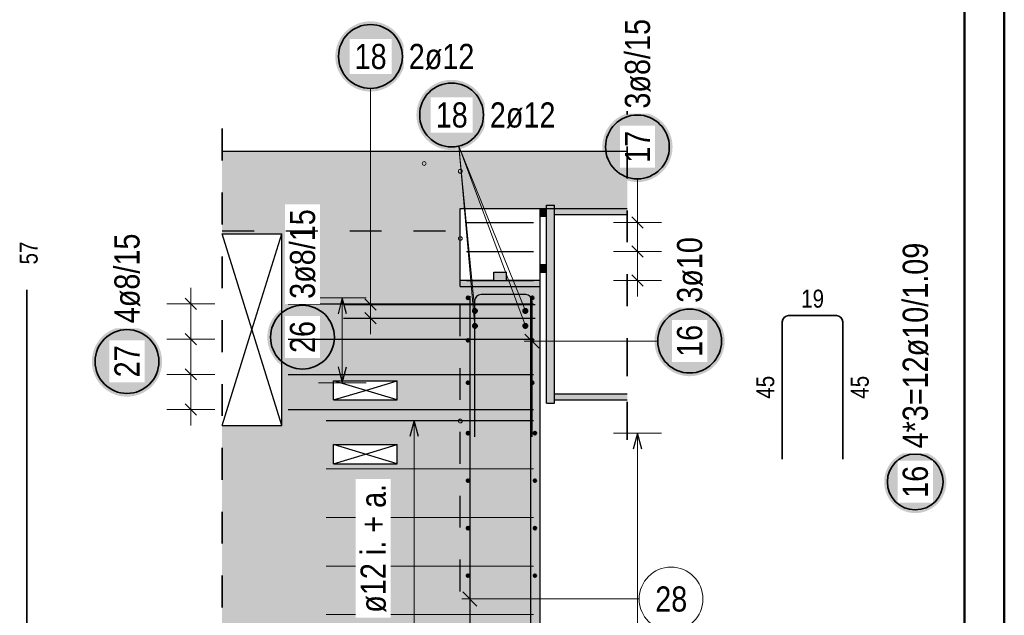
# Model space of a CAD drawing. Header units: millimetres. Extents: x -4.8 to 37.2, y -12 to 28.3.
# Tile 81 of 82: x 33.2 to 36.2, y 17.2 to 19. Entities that reach past the tile are written whole.
import ezdxf

# ---------------------------------------------------------------- set-up
doc = ezdxf.new("R2010")
doc.units = ezdxf.units.MM
doc.linetypes.add('HIDDEN', pattern=[0.375, 0.25, -0.125])
doc.layers.add('Achsen', color=7, linetype='Continuous', lineweight=20)
doc.layers.add('nplo Bewehrung', color=7, linetype='Continuous', lineweight=20)
doc.styles.add('Arial Narrow', font='ARIALN.TTF')

msp = doc.modelspace()

# ---------------------------------------------------------------- hatches: boundary and pattern name
at = {"lineweight": 25, "true_color": 0xffffff}
for points in [[(34.373138, 18.926048), (34.373071, 18.929887), (34.37287, 18.933721), (34.372536, 18.937546), (34.372068, 18.941357), (34.371467, 18.945149), (34.370735, 18.948918), (34.369871, 18.952659), (34.368877, 18.956368), (34.367755, 18.96004), (34.366505, 18.96367), (34.365129, 18.967255), (34.363628, 18.970789), (34.362006, 18.974269), (34.360263, 18.97769), (34.358401, 18.981048), (34.356424, 18.984339), (34.354332, 18.987559), (34.35213, 18.990704), (34.34982, 18.993771), (34.347403, 18.996755), (34.344884, 18.999652), (34.342266, 19.00246), (34.339551, 19.005175), (34.336743, 19.007794), (34.333845, 19.010313), (34.330861, 19.012729), (34.327795, 19.01504), (34.32465, 19.017242), (34.321429, 19.019333), (34.318138, 19.021311), (34.31478, 19.023172), (34.311359, 19.024915), (34.307879, 19.026538), (34.304345, 19.028038), (34.300761, 19.029414), (34.29713, 19.030664), (34.293458, 19.031787), (34.28975, 19.03278), (34.286009, 19.033644), (34.28224, 19.034377), (34.278447, 19.034977), (34.274636, 19.035445), (34.270812, 19.03578), (34.266977, 19.035981), (34.263138, 19.036048), (34.259299, 19.035981), (34.255465, 19.03578), (34.25164, 19.035445), (34.247829, 19.034977), (34.244037, 19.034377), (34.240268, 19.033644), (34.236527, 19.03278), (34.232818, 19.031787), (34.229146, 19.030664), (34.225516, 19.029414), (34.221932, 19.028038), (34.218397, 19.026538), (34.214918, 19.024915), (34.211496, 19.023172), (34.208138, 19.021311), (34.204847, 19.019333), (34.201627, 19.017242), (34.198482, 19.01504), (34.195416, 19.012729), (34.192432, 19.010313), (34.189534, 19.007794), (34.186726, 19.005175), (34.184011, 19.00246), (34.181392, 18.999652), (34.178873, 18.996755), (34.176457, 18.993771), (34.174146, 18.990704), (34.171944, 18.987559), (34.169853, 18.984339), (34.167876, 18.981048), (34.166014, 18.97769), (34.164271, 18.974269), (34.162648, 18.970789), (34.161148, 18.967255), (34.159772, 18.96367), (34.158522, 18.96004), (34.1574, 18.956368), (34.156406, 18.952659), (34.155542, 18.948918), (34.154809, 18.945149), (34.154209, 18.941357), (34.153741, 18.937546), (34.153406, 18.933721), (34.153205, 18.929887), (34.153138, 18.926048), (34.153205, 18.922209), (34.153406, 18.918375), (34.153741, 18.91455), (34.154209, 18.910739), (34.154809, 18.906947), (34.155542, 18.903178), (34.156406, 18.899436), (34.1574, 18.895728), (34.158522, 18.892056), (34.159772, 18.888426), (34.161148, 18.884841), (34.162648, 18.881307), (34.164271, 18.877827), (34.166014, 18.874406), (34.167876, 18.871048), (34.169853, 18.867757), (34.171944, 18.864537), (34.174146, 18.861392), (34.176457, 18.858325), (34.178873, 18.855341), (34.181392, 18.852444), (34.184011, 18.849635), (34.186726, 18.846921), (34.189534, 18.844302), (34.192432, 18.841783), (34.195416, 18.839367), (34.198482, 18.837056), (34.201627, 18.834854), (34.204847, 18.832763), (34.208138, 18.830785), (34.211496, 18.828924), (34.214918, 18.827181), (34.218397, 18.825558), (34.221932, 18.824058), (34.225516, 18.822682), (34.229146, 18.821432), (34.232818, 18.820309), (34.236527, 18.819315), (34.240268, 18.818452), (34.244037, 18.817719), (34.247829, 18.817118), (34.25164, 18.81665), (34.255465, 18.816316), (34.259299, 18.816115), (34.263138, 18.816048), (34.266977, 18.816115), (34.270812, 18.816316), (34.274636, 18.81665), (34.278447, 18.817118), (34.28224, 18.817719), (34.286009, 18.818452), (34.28975, 18.819315), (34.293458, 18.820309), (34.29713, 18.821432), (34.300761, 18.822682), (34.304345, 18.824058), (34.307879, 18.825558), (34.311359, 18.827181), (34.31478, 18.828924), (34.318138, 18.830785), (34.321429, 18.832763), (34.32465, 18.834854), (34.327795, 18.837056), (34.330861, 18.839367), (34.333845, 18.841783), (34.336743, 18.844302), (34.339551, 18.846921), (34.342266, 18.849635), (34.344884, 18.852444), (34.347403, 18.855341), (34.34982, 18.858325), (34.35213, 18.861392), (34.354332, 18.864537), (34.356424, 18.867757), (34.358401, 18.871048), (34.360263, 18.874406), (34.362006, 18.877827), (34.363628, 18.881307), (34.365129, 18.884841), (34.366505, 18.888426), (34.367755, 18.892056), (34.368877, 18.895728), (34.369871, 18.899436), (34.370735, 18.903178), (34.371467, 18.906947), (34.372068, 18.910739), (34.372536, 18.91455), (34.37287, 18.918375)], [(35.21, 18.64258), (35.209933, 18.646419), (35.209732, 18.650253), (35.209397, 18.654078), (35.208929, 18.657889), (35.208329, 18.661681), (35.207596, 18.66545), (35.206733, 18.669192), (35.205739, 18.6729), (35.204616, 18.676572), (35.203366, 18.680202), (35.20199, 18.683787), (35.20049, 18.687321), (35.198867, 18.690801), (35.197124, 18.694222), (35.195263, 18.69758), (35.193285, 18.700871), (35.191194, 18.704091), (35.188992, 18.707236), (35.186681, 18.710303), (35.184265, 18.713287), (35.181746, 18.716184), (35.179127, 18.718993), (35.176412, 18.721707), (35.173604, 18.724326), (35.170707, 18.726845), (35.167723, 18.729261), (35.164656, 18.731572), (35.161511, 18.733774), (35.158291, 18.735865), (35.155, 18.737843), (35.151642, 18.739704), (35.148221, 18.741447), (35.144741, 18.74307), (35.141207, 18.74457), (35.137622, 18.745946), (35.133992, 18.747196), (35.13032, 18.748319), (35.126611, 18.749313), (35.12287, 18.750176), (35.119101, 18.750909), (35.115309, 18.75151), (35.111498, 18.751978), (35.107673, 18.752312), (35.103839, 18.752513), (35.1, 18.75258), (35.096161, 18.752513), (35.092327, 18.752312), (35.088502, 18.751978), (35.084691, 18.75151), (35.080899, 18.750909), (35.07713, 18.750176), (35.073389, 18.749313), (35.06968, 18.748319), (35.066008, 18.747196), (35.062378, 18.745946), (35.058793, 18.74457), (35.055259, 18.74307), (35.051779, 18.741447), (35.048358, 18.739704), (35.045, 18.737843), (35.041709, 18.735865), (35.038489, 18.733774), (35.035344, 18.731572), (35.032277, 18.729261), (35.029293, 18.726845), (35.026396, 18.724326), (35.023588, 18.721707), (35.020873, 18.718993), (35.018254, 18.716184), (35.015735, 18.713287), (35.013319, 18.710303), (35.011008, 18.707236), (35.008806, 18.704091), (35.006715, 18.700871), (35.004737, 18.69758), (35.002876, 18.694222), (35.001133, 18.690801), (34.99951, 18.687321), (34.99801, 18.683787), (34.996634, 18.680202), (34.995384, 18.676572), (34.994261, 18.6729), (34.993267, 18.669192), (34.992404, 18.66545), (34.991671, 18.661681), (34.991071, 18.657889), (34.990603, 18.654078), (34.990268, 18.650253), (34.990067, 18.646419), (34.99, 18.64258), (34.990067, 18.638741), (34.990268, 18.634907), (34.990603, 18.631082), (34.991071, 18.627271), (34.991671, 18.623479), (34.992404, 18.61971), (34.993267, 18.615969), (34.994261, 18.61226), (34.995384, 18.608588), (34.996634, 18.604958), (34.99801, 18.601373), (34.99951, 18.597839), (35.001133, 18.594359), (35.002876, 18.590938), (35.004737, 18.58758), (35.006715, 18.584289), (35.008806, 18.581069), (35.011008, 18.577924), (35.013319, 18.574857), (35.015735, 18.571873), (35.018254, 18.568976), (35.020873, 18.566168), (35.023588, 18.563453), (35.026396, 18.560834), (35.029293, 18.558315), (35.032277, 18.555899), (35.035344, 18.553588), (35.038489, 18.551386), (35.041709, 18.549295), (35.045, 18.547317), (35.048358, 18.545456), (35.051779, 18.543713), (35.055259, 18.54209), (35.058793, 18.54059), (35.062378, 18.539214), (35.066008, 18.537964), (35.06968, 18.536841), (35.073389, 18.535848), (35.07713, 18.534984), (35.080899, 18.534251), (35.084691, 18.533651), (35.088502, 18.533183), (35.092327, 18.532848), (35.096161, 18.532647), (35.1, 18.53258), (35.103839, 18.532647), (35.107673, 18.532848), (35.111498, 18.533183), (35.115309, 18.533651), (35.119101, 18.534251), (35.12287, 18.534984), (35.126611, 18.535848), (35.13032, 18.536841), (35.133992, 18.537964), (35.137622, 18.539214), (35.141207, 18.54059), (35.144741, 18.54209), (35.148221, 18.543713), (35.151642, 18.545456), (35.155, 18.547317), (35.158291, 18.549295), (35.161511, 18.551386), (35.164656, 18.553588), (35.167723, 18.555899), (35.170707, 18.558315), (35.173604, 18.560834), (35.176412, 18.563453), (35.179127, 18.566168), (35.181746, 18.568976), (35.184265, 18.571873), (35.186681, 18.574857), (35.188992, 18.577924), (35.191194, 18.581069), (35.193285, 18.584289), (35.195263, 18.58758), (35.197124, 18.590938), (35.198867, 18.594359), (35.20049, 18.597839), (35.20199, 18.601373), (35.203366, 18.604958), (35.204616, 18.608588), (35.205739, 18.61226), (35.206733, 18.615969), (35.207596, 18.61971), (35.208329, 18.623479), (35.208929, 18.627271), (35.209397, 18.631082), (35.209732, 18.634907)], [(34.16, 18.046512), (34.159933, 18.050351), (34.159732, 18.054186), (34.159397, 18.058011), (34.158929, 18.061821), (34.158329, 18.065614), (34.157596, 18.069383), (34.156733, 18.073124), (34.155739, 18.076833), (34.154616, 18.080504), (34.153366, 18.084135), (34.15199, 18.087719), (34.15049, 18.091253), (34.148867, 18.094733), (34.147124, 18.098154), (34.145263, 18.101512), (34.143285, 18.104804), (34.141194, 18.108024), (34.138992, 18.111169), (34.136681, 18.114235), (34.134265, 18.117219), (34.131746, 18.120117), (34.129127, 18.122925), (34.126412, 18.12564), (34.123604, 18.128258), (34.120707, 18.130777), (34.117723, 18.133194), (34.114656, 18.135504), (34.111511, 18.137707), (34.108291, 18.139798), (34.105, 18.141775), (34.101642, 18.143637), (34.098221, 18.14538), (34.094741, 18.147002), (34.091207, 18.148503), (34.087622, 18.149879), (34.083992, 18.151129), (34.08032, 18.152251), (34.076611, 18.153245), (34.07287, 18.154109), (34.069101, 18.154841), (34.065309, 18.155442), (34.061498, 18.15591), (34.057673, 18.156245), (34.053839, 18.156445), (34.05, 18.156512), (34.046161, 18.156445), (34.042327, 18.156245), (34.038502, 18.15591), (34.034691, 18.155442), (34.030899, 18.154841), (34.02713, 18.154109), (34.023389, 18.153245), (34.01968, 18.152251), (34.016008, 18.151129), (34.012378, 18.149879), (34.008793, 18.148503), (34.005259, 18.147002), (34.001779, 18.14538), (33.998358, 18.143637), (33.995, 18.141775), (33.991709, 18.139798), (33.988489, 18.137707), (33.985344, 18.135504), (33.982277, 18.133194), (33.979293, 18.130777), (33.976396, 18.128258), (33.973588, 18.12564), (33.970873, 18.122925), (33.968254, 18.120117), (33.965735, 18.117219), (33.963319, 18.114235), (33.961008, 18.111169), (33.958806, 18.108024), (33.956715, 18.104804), (33.954737, 18.101512), (33.952876, 18.098154), (33.951133, 18.094733), (33.94951, 18.091253), (33.94801, 18.087719), (33.946634, 18.084135), (33.945384, 18.080504), (33.944261, 18.076833), (33.943267, 18.073124), (33.942404, 18.069383), (33.941671, 18.065614), (33.941071, 18.061821), (33.940603, 18.058011), (33.940268, 18.054186), (33.940067, 18.050351), (33.94, 18.046512), (33.940067, 18.042674), (33.940268, 18.038839), (33.940603, 18.035014), (33.941071, 18.031203), (33.941671, 18.027411), (33.942404, 18.023642), (33.943267, 18.019901), (33.944261, 18.016192), (33.945384, 18.012521), (33.946634, 18.00889), (33.94801, 18.005306), (33.94951, 18.001771), (33.951133, 17.998292), (33.952876, 17.994871), (33.954737, 17.991512), (33.956715, 17.988221), (33.958806, 17.985001), (33.961008, 17.981856), (33.963319, 17.97879), (33.965735, 17.975806), (33.968254, 17.972908), (33.970873, 17.9701), (33.973588, 17.967385), (33.976396, 17.964767), (33.979293, 17.962248), (33.982277, 17.959831), (33.985344, 17.957521), (33.988489, 17.955318), (33.991709, 17.953227), (33.995, 17.95125), (33.998358, 17.949388), (34.001779, 17.947645), (34.005259, 17.946022), (34.008793, 17.944522), (34.012378, 17.943146), (34.016008, 17.941896), (34.01968, 17.940774), (34.023389, 17.93978), (34.02713, 17.938916), (34.030899, 17.938184), (34.034691, 17.937583), (34.038502, 17.937115), (34.042327, 17.93678), (34.046161, 17.936579), (34.05, 17.936512), (34.053839, 17.936579), (34.057673, 17.93678), (34.061498, 17.937115), (34.065309, 17.937583), (34.069101, 17.938184), (34.07287, 17.938916), (34.076611, 17.93978), (34.08032, 17.940774), (34.083992, 17.941896), (34.087622, 17.943146), (34.091207, 17.944522), (34.094741, 17.946022), (34.098221, 17.947645), (34.101642, 17.949388), (34.105, 17.95125), (34.108291, 17.953227), (34.111511, 17.955318), (34.114656, 17.957521), (34.117723, 17.959831), (34.120707, 17.962248), (34.123604, 17.964767), (34.126412, 17.967385), (34.129127, 17.9701), (34.131746, 17.972908), (34.134265, 17.975806), (34.136681, 17.97879), (34.138992, 17.981856), (34.141194, 17.985001), (34.143285, 17.988221), (34.145263, 17.991512), (34.147124, 17.994871), (34.148867, 17.998292), (34.15049, 18.001771), (34.15199, 18.005306), (34.153366, 18.00889), (34.154616, 18.012521), (34.155739, 18.016192), (34.156733, 18.019901), (34.157596, 18.023642), (34.158329, 18.027411), (34.158929, 18.031203), (34.159397, 18.035014), (34.159732, 18.038839)], [(35.373555, 18.03431), (35.373488, 18.038149), (35.373287, 18.041984), (35.372952, 18.045808), (35.372484, 18.049619), (35.371884, 18.053412), (35.371151, 18.057181), (35.370287, 18.060922), (35.369294, 18.06463), (35.368171, 18.068302), (35.366921, 18.071933), (35.365545, 18.075517), (35.364045, 18.079051), (35.362422, 18.082531), (35.360679, 18.085952), (35.358818, 18.08931), (35.35684, 18.092601), (35.354749, 18.095822), (35.352547, 18.098967), (35.350236, 18.102033), (35.34782, 18.105017), (35.345301, 18.107915), (35.342682, 18.110723), (35.339967, 18.113438), (35.337159, 18.116056), (35.334261, 18.118575), (35.331278, 18.120992), (35.328211, 18.123302), (35.325066, 18.125504), (35.321846, 18.127596), (35.318555, 18.129573), (35.315197, 18.131435), (35.311776, 18.133178), (35.308296, 18.1348), (35.304762, 18.136301), (35.301177, 18.137677), (35.297547, 18.138927), (35.293875, 18.140049), (35.290166, 18.141043), (35.286425, 18.141907), (35.282656, 18.142639), (35.278864, 18.14324), (35.275053, 18.143708), (35.271228, 18.144042), (35.267394, 18.144243), (35.263555, 18.14431), (35.259716, 18.144243), (35.255882, 18.144042), (35.252057, 18.143708), (35.248246, 18.14324), (35.244454, 18.142639), (35.240685, 18.141907), (35.236943, 18.141043), (35.233235, 18.140049), (35.229563, 18.138927), (35.225933, 18.137677), (35.222348, 18.136301), (35.218814, 18.1348), (35.215334, 18.133178), (35.211913, 18.131435), (35.208555, 18.129573), (35.205264, 18.127596), (35.202044, 18.125504), (35.198898, 18.123302), (35.195832, 18.120992), (35.192848, 18.118575), (35.18995, 18.116056), (35.187142, 18.113438), (35.184427, 18.110723), (35.181809, 18.107915), (35.17929, 18.105017), (35.176874, 18.102033), (35.174563, 18.098967), (35.172361, 18.095822), (35.17027, 18.092601), (35.168292, 18.08931), (35.166431, 18.085952), (35.164687, 18.082531), (35.163065, 18.079051), (35.161565, 18.075517), (35.160189, 18.071933), (35.158939, 18.068302), (35.157816, 18.06463), (35.156822, 18.060922), (35.155959, 18.057181), (35.155226, 18.053412), (35.154625, 18.049619), (35.154157, 18.045808), (35.153823, 18.041984), (35.153622, 18.038149), (35.153555, 18.03431), (35.153622, 18.030471), (35.153823, 18.026637), (35.154157, 18.022812), (35.154625, 18.019001), (35.155226, 18.015209), (35.155959, 18.01144), (35.156822, 18.007699), (35.157816, 18.00399), (35.158939, 18.000318), (35.160189, 17.996688), (35.161565, 17.993104), (35.163065, 17.989569), (35.164687, 17.98609), (35.166431, 17.982668), (35.168292, 17.97931), (35.17027, 17.976019), (35.172361, 17.972799), (35.174563, 17.969654), (35.176874, 17.966588), (35.17929, 17.963604), (35.181809, 17.960706), (35.184427, 17.957898), (35.187142, 17.955183), (35.18995, 17.952564), (35.192848, 17.950045), (35.195832, 17.947629), (35.198898, 17.945318), (35.202044, 17.943116), (35.205264, 17.941025), (35.208555, 17.939048), (35.211913, 17.937186), (35.215334, 17.935443), (35.218814, 17.93382), (35.222348, 17.93232), (35.225933, 17.930944), (35.229563, 17.929694), (35.233235, 17.928572), (35.236943, 17.927578), (35.240685, 17.926714), (35.244454, 17.925982), (35.248246, 17.925381), (35.252057, 17.924913), (35.255882, 17.924578), (35.259716, 17.924377), (35.263555, 17.92431), (35.267394, 17.924377), (35.271228, 17.924578), (35.275053, 17.924913), (35.278864, 17.925381), (35.282656, 17.925982), (35.286425, 17.926714), (35.290166, 17.927578), (35.293875, 17.928572), (35.297547, 17.929694), (35.301177, 17.930944), (35.304762, 17.93232), (35.308296, 17.93382), (35.311776, 17.935443), (35.315197, 17.937186), (35.318555, 17.939048), (35.321846, 17.941025), (35.325066, 17.943116), (35.328211, 17.945318), (35.331278, 17.947629), (35.334261, 17.950045), (35.337159, 17.952564), (35.339967, 17.955183), (35.342682, 17.957898), (35.345301, 17.960706), (35.34782, 17.963604), (35.350236, 17.966588), (35.352547, 17.969654), (35.354749, 17.972799), (35.35684, 17.976019), (35.358818, 17.97931), (35.360679, 17.982668), (35.362422, 17.98609), (35.364045, 17.989569), (35.365545, 17.993104), (35.366921, 17.996688), (35.368171, 18.000318), (35.369294, 18.00399), (35.370287, 18.007699), (35.371151, 18.01144), (35.371884, 18.015209), (35.372484, 18.019001), (35.372952, 18.022812), (35.373287, 18.026637)], [(33.61, 17.970245), (33.609933, 17.974084), (33.609732, 17.977918), (33.609397, 17.981743), (33.608929, 17.985554), (33.608329, 17.989346), (33.607596, 17.993115), (33.606733, 17.996856), (33.605739, 18.000565), (33.604616, 18.004236), (33.603366, 18.007867), (33.60199, 18.011451), (33.60049, 18.014986), (33.598867, 18.018465), (33.597124, 18.021886), (33.595263, 18.025245), (33.593285, 18.028536), (33.591194, 18.031756), (33.588992, 18.034901), (33.586681, 18.037967), (33.584265, 18.040951), (33.581746, 18.043849), (33.579127, 18.046657), (33.576412, 18.049372), (33.573604, 18.051991), (33.570707, 18.054509), (33.567723, 18.056926), (33.564656, 18.059236), (33.561511, 18.061439), (33.558291, 18.06353), (33.555, 18.065507), (33.551642, 18.067369), (33.548221, 18.069112), (33.544741, 18.070735), (33.541207, 18.072235), (33.537622, 18.073611), (33.533992, 18.074861), (33.53032, 18.075983), (33.526611, 18.076977), (33.52287, 18.077841), (33.519101, 18.078573), (33.515309, 18.079174), (33.511498, 18.079642), (33.507673, 18.079977), (33.503839, 18.080178), (33.5, 18.080245), (33.496161, 18.080178), (33.492327, 18.079977), (33.488502, 18.079642), (33.484691, 18.079174), (33.480899, 18.078573), (33.47713, 18.077841), (33.473389, 18.076977), (33.46968, 18.075983), (33.466008, 18.074861), (33.462378, 18.073611), (33.458793, 18.072235), (33.455259, 18.070735), (33.451779, 18.069112), (33.448358, 18.067369), (33.445, 18.065507), (33.441709, 18.06353), (33.438489, 18.061439), (33.435344, 18.059236), (33.432277, 18.056926), (33.429293, 18.054509), (33.426396, 18.051991), (33.423588, 18.049372), (33.420873, 18.046657), (33.418254, 18.043849), (33.415735, 18.040951), (33.413319, 18.037967), (33.411008, 18.034901), (33.408806, 18.031756), (33.406715, 18.028536), (33.404737, 18.025245), (33.402876, 18.021886), (33.401133, 18.018465), (33.39951, 18.014986), (33.39801, 18.011451), (33.396634, 18.007867), (33.395384, 18.004236), (33.394261, 18.000565), (33.393267, 17.996856), (33.392404, 17.993115), (33.391671, 17.989346), (33.391071, 17.985554), (33.390603, 17.981743), (33.390268, 17.977918), (33.390067, 17.974084), (33.39, 17.970245), (33.390067, 17.966406), (33.390268, 17.962571), (33.390603, 17.958746), (33.391071, 17.954936), (33.391671, 17.951143), (33.392404, 17.947374), (33.393267, 17.943633), (33.394261, 17.939924), (33.395384, 17.936253), (33.396634, 17.932622), (33.39801, 17.929038), (33.39951, 17.925504), (33.401133, 17.922024), (33.402876, 17.918603), (33.404737, 17.915245), (33.406715, 17.911953), (33.408806, 17.908733), (33.411008, 17.905588), (33.413319, 17.902522), (33.415735, 17.899538), (33.418254, 17.89664), (33.420873, 17.893832), (33.423588, 17.891117), (33.426396, 17.888499), (33.429293, 17.88598), (33.432277, 17.883563), (33.435344, 17.881253), (33.438489, 17.87905), (33.441709, 17.876959), (33.445, 17.874982), (33.448358, 17.87312), (33.451779, 17.871377), (33.455259, 17.869755), (33.458793, 17.868254), (33.462378, 17.866878), (33.466008, 17.865628), (33.46968, 17.864506), (33.473389, 17.863512), (33.47713, 17.862648), (33.480899, 17.861916), (33.484691, 17.861315), (33.488502, 17.860847), (33.492327, 17.860513), (33.496161, 17.860312), (33.5, 17.860245), (33.503839, 17.860312), (33.507673, 17.860513), (33.511498, 17.860847), (33.515309, 17.861315), (33.519101, 17.861916), (33.52287, 17.862648), (33.526611, 17.863512), (33.53032, 17.864506), (33.533992, 17.865628), (33.537622, 17.866878), (33.541207, 17.868254), (33.544741, 17.869755), (33.548221, 17.871377), (33.551642, 17.87312), (33.555, 17.874982), (33.558291, 17.876959), (33.561511, 17.87905), (33.564656, 17.881253), (33.567723, 17.883563), (33.570707, 17.88598), (33.573604, 17.888499), (33.576412, 17.891117), (33.579127, 17.893832), (33.581746, 17.89664), (33.584265, 17.899538), (33.586681, 17.902522), (33.588992, 17.905588), (33.591194, 17.908733), (33.593285, 17.911953), (33.595263, 17.915245), (33.597124, 17.918603), (33.598867, 17.922024), (33.60049, 17.925504), (33.60199, 17.929038), (33.603366, 17.932622), (33.604616, 17.936253), (33.605739, 17.939924), (33.606733, 17.943633), (33.607596, 17.947374), (33.608329, 17.951143), (33.608929, 17.954936), (33.609397, 17.958746), (33.609732, 17.962571)], [(36.068435, 17.592924), (36.068375, 17.596327), (36.068197, 17.599726), (36.0679, 17.603116), (36.067486, 17.606494), (36.066953, 17.609855), (36.066304, 17.613196), (36.065538, 17.616512), (36.064658, 17.619799), (36.063663, 17.623054), (36.062555, 17.626271), (36.061335, 17.629449), (36.060005, 17.632581), (36.058567, 17.635666), (36.057022, 17.638698), (36.055372, 17.641674), (36.053619, 17.644592), (36.051766, 17.647446), (36.049814, 17.650233), (36.047766, 17.652951), (36.045624, 17.655596), (36.043391, 17.658165), (36.04107, 17.660654), (36.038664, 17.66306), (36.036175, 17.665381), (36.033606, 17.667614), (36.030962, 17.669755), (36.028244, 17.671804), (36.025456, 17.673756), (36.022602, 17.675609), (36.019685, 17.677362), (36.016708, 17.679012), (36.013676, 17.680557), (36.010591, 17.681995), (36.007459, 17.683325), (36.004282, 17.684544), (36.001064, 17.685652), (35.997809, 17.686647), (35.994522, 17.687528), (35.991206, 17.688294), (35.987865, 17.688943), (35.984504, 17.689476), (35.981126, 17.68989), (35.977736, 17.690187), (35.974337, 17.690365), (35.970935, 17.690424), (35.967532, 17.690365), (35.964133, 17.690187), (35.960743, 17.68989), (35.957365, 17.689476), (35.954004, 17.688943), (35.950663, 17.688294), (35.947347, 17.687528), (35.94406, 17.686647), (35.940805, 17.685652), (35.937588, 17.684544), (35.93441, 17.683325), (35.931278, 17.681995), (35.928193, 17.680557), (35.925161, 17.679012), (35.922185, 17.677362), (35.919267, 17.675609), (35.916413, 17.673756), (35.913625, 17.671804), (35.910908, 17.669755), (35.908263, 17.667614), (35.905694, 17.665381), (35.903205, 17.66306), (35.900799, 17.660654), (35.898478, 17.658165), (35.896245, 17.655596), (35.894104, 17.652951), (35.892055, 17.650233), (35.890103, 17.647446), (35.88825, 17.644592), (35.886497, 17.641674), (35.884847, 17.638698), (35.883302, 17.635666), (35.881864, 17.632581), (35.880534, 17.629449), (35.879315, 17.626271), (35.878207, 17.623054), (35.877212, 17.619799), (35.876331, 17.616512), (35.875565, 17.613196), (35.874916, 17.609855), (35.874383, 17.606494), (35.873969, 17.603116), (35.873672, 17.599726), (35.873494, 17.596327), (35.873435, 17.592924), (35.873494, 17.589522), (35.873672, 17.586123), (35.873969, 17.582733), (35.874383, 17.579355), (35.874916, 17.575994), (35.875565, 17.572653), (35.876331, 17.569337), (35.877212, 17.56605), (35.878207, 17.562795), (35.879315, 17.559577), (35.880534, 17.5564), (35.881864, 17.553268), (35.883302, 17.550183), (35.884847, 17.547151), (35.886497, 17.544174), (35.88825, 17.541257), (35.890103, 17.538403), (35.892055, 17.535615), (35.894104, 17.532897), (35.896245, 17.530253), (35.898478, 17.527684), (35.900799, 17.525195), (35.903205, 17.522789), (35.905694, 17.520468), (35.908263, 17.518235), (35.910908, 17.516093), (35.913625, 17.514045), (35.916413, 17.512093), (35.919267, 17.51024), (35.922185, 17.508487), (35.925161, 17.506837), (35.928193, 17.505292), (35.931278, 17.503854), (35.93441, 17.502524), (35.937588, 17.501304), (35.940805, 17.500196), (35.94406, 17.499201), (35.947347, 17.498321), (35.950663, 17.497555), (35.954004, 17.496906), (35.957365, 17.496373), (35.960743, 17.495958), (35.964133, 17.495662), (35.967532, 17.495484), (35.970935, 17.495424), (35.974337, 17.495484), (35.977736, 17.495662), (35.981126, 17.495958), (35.984504, 17.496373), (35.987865, 17.496906), (35.991206, 17.497555), (35.994522, 17.498321), (35.997809, 17.499201), (36.001064, 17.500196), (36.004282, 17.501304), (36.007459, 17.502524), (36.010591, 17.503854), (36.013676, 17.505292), (36.016708, 17.506837), (36.019685, 17.508487), (36.022602, 17.51024), (36.025456, 17.512093), (36.028244, 17.514045), (36.030962, 17.516093), (36.033606, 17.518235), (36.036175, 17.520468), (36.038664, 17.522789), (36.04107, 17.525195), (36.043391, 17.527684), (36.045624, 17.530253), (36.047766, 17.532897), (36.049814, 17.535615), (36.051766, 17.538403), (36.053619, 17.541257), (36.055372, 17.544174), (36.057022, 17.547151), (36.058567, 17.550183), (36.060005, 17.553268), (36.061335, 17.5564), (36.062555, 17.559577), (36.063663, 17.562795), (36.064658, 17.56605), (36.065538, 17.569337), (36.066304, 17.572653), (36.066953, 17.575994), (36.067486, 17.579355), (36.0679, 17.582733), (36.068197, 17.586123)]]:
    msp.add_hatch(color=7, dxfattribs=at).paths.add_polyline_path(points)
at = {"lineweight": 50, "true_color": 0xffffff}
msp.add_hatch(color=7, dxfattribs=at).paths.add_polyline_path([(34.627424, 18.742764), (34.627357, 18.746603), (34.627156, 18.750437), (34.626821, 18.754262), (34.626353, 18.758073), (34.625753, 18.761865), (34.62502, 18.765634), (34.624156, 18.769376), (34.623163, 18.773084), (34.62204, 18.776756), (34.62079, 18.780386), (34.619414, 18.783971), (34.617914, 18.787505), (34.616291, 18.790985), (34.614548, 18.794406), (34.612687, 18.797764), (34.610709, 18.801055), (34.608618, 18.804275), (34.606416, 18.807421), (34.604105, 18.810487), (34.601689, 18.813471), (34.59917, 18.816368), (34.596551, 18.819177), (34.593836, 18.821892), (34.591028, 18.82451), (34.588131, 18.827029), (34.585147, 18.829445), (34.58208, 18.831756), (34.578935, 18.833958), (34.575715, 18.836049), (34.572424, 18.838027), (34.569066, 18.839888), (34.565645, 18.841631), (34.562165, 18.843254), (34.558631, 18.844754), (34.555046, 18.84613), (34.551416, 18.84738), (34.547744, 18.848503), (34.544035, 18.849497), (34.540294, 18.85036), (34.536525, 18.851093), (34.532733, 18.851694), (34.528922, 18.852162), (34.525097, 18.852496), (34.521263, 18.852697), (34.517424, 18.852764), (34.513585, 18.852697), (34.509751, 18.852496), (34.505926, 18.852162), (34.502115, 18.851694), (34.498323, 18.851093), (34.494554, 18.85036), (34.490813, 18.849497), (34.487104, 18.848503), (34.483432, 18.84738), (34.479802, 18.84613), (34.476217, 18.844754), (34.472683, 18.843254), (34.469203, 18.841631), (34.465782, 18.839888), (34.462424, 18.838027), (34.459133, 18.836049), (34.455913, 18.833958), (34.452768, 18.831756), (34.449701, 18.829445), (34.446717, 18.827029), (34.44382, 18.82451), (34.441012, 18.821892), (34.438297, 18.819177), (34.435678, 18.816368), (34.433159, 18.813471), (34.430743, 18.810487), (34.428432, 18.807421), (34.42623, 18.804275), (34.424139, 18.801055), (34.422161, 18.797764), (34.4203, 18.794406), (34.418557, 18.790985), (34.416934, 18.787505), (34.415434, 18.783971), (34.414058, 18.780386), (34.412808, 18.776756), (34.411685, 18.773084), (34.410691, 18.769376), (34.409828, 18.765634), (34.409095, 18.761865), (34.408494, 18.758073), (34.408027, 18.754262), (34.407692, 18.750437), (34.407491, 18.746603), (34.407424, 18.742764), (34.407491, 18.738925), (34.407692, 18.735091), (34.408027, 18.731266), (34.408494, 18.727455), (34.409095, 18.723663), (34.409828, 18.719894), (34.410691, 18.716153), (34.411685, 18.712444), (34.412808, 18.708772), (34.414058, 18.705142), (34.415434, 18.701557), (34.416934, 18.698023), (34.418557, 18.694543), (34.4203, 18.691122), (34.422161, 18.687764), (34.424139, 18.684473), (34.42623, 18.681253), (34.428432, 18.678108), (34.430743, 18.675041), (34.433159, 18.672057), (34.435678, 18.66916), (34.438297, 18.666352), (34.441012, 18.663637), (34.44382, 18.661018), (34.446717, 18.658499), (34.449701, 18.656083), (34.452768, 18.653772), (34.455913, 18.65157), (34.459133, 18.649479), (34.462424, 18.647501), (34.465782, 18.64564), (34.469203, 18.643897), (34.472683, 18.642274), (34.476217, 18.640774), (34.479802, 18.639398), (34.483432, 18.638148), (34.487104, 18.637025), (34.490813, 18.636032), (34.494554, 18.635168), (34.498323, 18.634435), (34.502115, 18.633835), (34.505926, 18.633367), (34.509751, 18.633032), (34.513585, 18.632831), (34.517424, 18.632764), (34.521263, 18.632831), (34.525097, 18.633032), (34.528922, 18.633367), (34.532733, 18.633835), (34.536525, 18.634435), (34.540294, 18.635168), (34.544035, 18.636032), (34.547744, 18.637025), (34.551416, 18.638148), (34.555046, 18.639398), (34.558631, 18.640774), (34.562165, 18.642274), (34.565645, 18.643897), (34.569066, 18.64564), (34.572424, 18.647501), (34.575715, 18.649479), (34.578935, 18.65157), (34.58208, 18.653772), (34.585147, 18.656083), (34.588131, 18.658499), (34.591028, 18.661018), (34.593836, 18.663637), (34.596551, 18.666352), (34.59917, 18.66916), (34.601689, 18.672057), (34.604105, 18.675041), (34.606416, 18.678108), (34.608618, 18.681253), (34.610709, 18.684473), (34.612687, 18.687764), (34.614548, 18.691122), (34.616291, 18.694543), (34.617914, 18.698023), (34.619414, 18.701557), (34.62079, 18.705142), (34.62204, 18.708772), (34.623163, 18.712444), (34.624156, 18.716153), (34.62502, 18.719894), (34.625753, 18.723663), (34.626353, 18.727455), (34.626821, 18.731266), (34.627156, 18.735091)])
at = {"lineweight": 13, "true_color": 0xd7ffd7}
for points in [[(34.544681, 18.4498), (35.067835, 18.4498), (35.067835, 18.6298), (33.79826, 18.6298), (33.79826, 18.3798), (34.544681, 18.3798)], [(34.544681, 15.4498), (34.794681, 15.4498), (34.794681, 18.2048), (34.544681, 18.2048)]]:
    msp.add_hatch(color=254, dxfattribs=at).paths.add_polyline_path(points)
at = {"lineweight": 13, "true_color": 0x4682b4}
for points in [[(34.814681, 17.8398), (34.839681, 17.8398), (34.839681, 18.4598), (34.814681, 18.4598)], [(34.814681, 18.4258), (34.814681, 18.4498), (34.794681, 18.4498), (34.794681, 18.4258)], [(34.839681, 18.4308), (35.067835, 18.4308), (35.067835, 18.4498), (34.839681, 18.4498)], [(34.794681, 18.2498), (34.814681, 18.2498), (34.814681, 18.2738), (34.794681, 18.2738)], [(34.649681, 18.2248), (34.689681, 18.2248), (34.689681, 18.2498), (34.649681, 18.2498)], [(34.544681, 18.2048), (34.794681, 18.2048), (34.794681, 18.2248), (34.544681, 18.2248)], [(35.067835, 17.8498), (35.067835, 17.8688), (34.839681, 17.8688), (34.839681, 17.8498)]]:
    msp.add_hatch(color=145, dxfattribs=at).paths.add_polyline_path(points)
at = {"lineweight": 13, "true_color": 0xd7ffd7}
h = msp.add_hatch(color=254, dxfattribs=at)
h.paths.add_polyline_path([(34.544681, 15.4498), (34.544681, 18.3798), (33.79826, 18.3798), (33.79826, 18.3698), (33.985051, 18.3698), (33.985051, 17.7698), (33.79826, 17.7698), (33.79826, 15.449806)])
h.paths.add_polyline_path([(34.147152, 17.7098), (34.347152, 17.7098), (34.347152, 17.6498), (34.147152, 17.6498)])
h.paths.add_polyline_path([(34.147152, 17.9098), (34.347152, 17.9098), (34.347152, 17.8498), (34.147152, 17.8498)])

# ---------------------------------------------------------------- linework, layer by layer
at = {"color": 4, "linetype": 'Continuous', "lineweight": 50}
for p, q in [((36.25, 0), (36.25, 21.025)), ((36.125, 0.125), (36.125, 20.9))]:
    msp.add_line(p, q, dxfattribs=at)
at = {"color": 5, "linetype": 'Continuous', "lineweight": 18}
for p, q in [((34.263138, 18.826048), (34.263138, 18.1988)), ((34.590681, 18.1288), (34.540366, 18.645431)), ((34.590681, 18.081772), (34.540366, 18.645431)), ((34.748681, 18.1288), (34.540366, 18.645431)), ((34.748681, 18.081772), (34.540366, 18.645431)), ((35.1, 18.54258), (35.1, 18.4558)), ((35.1, 18.1738), (35.1, 18.4558)), ((35.025, 18.4058), (35.175, 18.4058)), ((35.025, 18.3148), (35.175, 18.3148)), ((35.025, 18.2238), (35.175, 18.2238)), ((33.7, 17.769773), (33.7, 18.2008)), ((34.263138, 18.055806), (34.263138, 18.1988)), ((33.625, 18.1508), (33.775, 18.1508)), ((34.25, 18.1698), (34.1, 18.1698)), ((34.175, 18.1698), (34.175, 17.9038)), ((34.188138, 18.1488), (34.338138, 18.1488)), ((34.188138, 18.105806), (34.338138, 18.105806)), ((33.625, 18.040457), (33.775, 18.040457)), ((35.163555, 18.03431), (34.744681, 18.03431)), ((33.625, 17.930115), (33.775, 17.930115)), ((34.1, 17.9038), (34.25, 17.9038)), ((33.625, 17.819773), (33.775, 17.819773)), ((34.475, 17.785798), (34.325, 17.785798)), ((34.4, 15.503806), (34.4, 17.785798)), ((35.175, 17.7458), (35.025, 17.7458)), ((35.1, 17.7458), (35.1, 15.513807))]:
    msp.add_line(p, q, dxfattribs=at)
at = {"color": 2, "linetype": 'HIDDEN', "lineweight": 35, "ltscale": 0.25}
for p, q in [((33.79826, 15.199806), (33.79826, 18.7548)), ((35.067835, 17.7248), (35.067835, 17.9938))]:
    msp.add_line(p, q, dxfattribs=at)
at = {"color": 3, "linetype": 'Continuous', "lineweight": 25}
for p, q in [((34.814681, 18.4498), (34.814681, 18.4598)), ((34.814681, 18.4598), (34.839681, 18.4598)), ((34.839681, 18.4498), (34.839681, 18.4598)), ((34.544681, 18.3798), (34.544681, 18.4498)), ((34.544681, 18.4498), (34.794681, 18.4498)), ((34.794681, 18.4258), (34.794681, 18.4498)), ((34.794681, 18.4498), (34.814681, 18.4498)), ((34.794681, 18.2738), (34.794681, 18.4258)), ((34.794681, 18.4258), (34.814681, 18.4258)), ((34.814681, 18.4498), (34.839681, 18.4498)), ((34.814681, 18.2738), (34.814681, 18.4258)), ((34.839681, 18.4498), (35.067835, 18.4498)), ((34.839681, 17.8688), (34.839681, 18.4308)), ((34.839681, 18.4308), (35.067835, 18.4308)), ((35.082322, 18.423477), (35.117678, 18.388122)), ((33.79826, 18.3698), (33.985051, 18.3698)), ((33.985051, 17.7698), (33.985051, 18.3698)), ((34.544681, 18.2248), (34.544681, 18.3798)), ((35.082322, 18.332477), (35.117678, 18.297122)), ((34.794681, 18.2498), (34.794681, 18.2738)), ((34.794681, 18.2738), (34.814681, 18.2738)), ((34.649681, 18.2248), (34.649681, 18.2498)), ((34.649681, 18.2498), (34.689681, 18.2498)), ((34.689681, 18.2248), (34.689681, 18.2498)), ((34.794681, 18.2248), (34.794681, 18.2498)), ((34.794681, 18.2498), (34.814681, 18.2498)), ((34.814681, 17.8398), (34.814681, 18.2498)), ((35.082322, 18.241477), (35.117678, 18.206122)), ((34.544681, 18.2048), (34.544681, 18.2248)), ((34.544681, 18.2248), (34.649681, 18.2248)), ((34.689681, 18.2248), (34.794681, 18.2248)), ((34.794681, 18.2048), (34.794681, 18.2248)), ((34.544681, 18.2048), (34.794681, 18.2048)), ((34.749681, 18.1798), (34.609681, 18.1798)), ((34.794681, 15.4498), (34.794681, 18.2048)), ((33.682322, 18.168477), (33.717678, 18.133122)), ((34.005051, 18.1508), (34.774681, 18.1508)), ((34.175, 18.1698), (34.161603, 18.1198)), ((34.188397, 18.1198), (34.175, 18.1698)), ((34.179093, 18.1488), (34.779093, 18.1488)), ((34.245461, 18.166477), (34.280816, 18.131122)), ((34.574681, 18.1748), (34.574681, 15.464806)), ((34.589681, 18.1598), (34.589681, 17.7348)), ((34.764681, 18.1748), (34.764681, 15.464806)), ((34.769681, 17.7348), (34.769681, 18.1598)), ((34.245461, 18.123484), (34.280816, 18.088128)), ((34.179093, 18.105806), (34.779093, 18.105806)), ((33.682322, 18.058135), (33.717678, 18.02278)), ((34.747583, 18.056407), (34.791778, 18.012213)), ((33.682322, 17.947793), (33.717678, 17.912437)), ((34.161603, 17.9538), (34.175, 17.9038)), ((34.175, 17.9038), (34.188397, 17.9538)), ((34.005051, 17.930115), (34.774681, 17.930115)), ((34.147152, 17.8498), (34.147152, 17.9098)), ((34.147152, 17.9098), (34.347152, 17.9098)), ((34.347152, 17.8498), (34.347152, 17.9098)), ((34.147152, 17.8498), (34.347152, 17.8498)), ((34.814681, 17.8398), (34.839681, 17.8398)), ((34.839681, 17.8688), (35.067835, 17.8688)), ((34.839681, 17.8398), (34.839681, 17.8498)), ((34.839681, 17.8498), (35.067835, 17.8498)), ((33.682322, 17.83745), (33.717678, 17.802095)), ((34.005051, 17.819773), (34.774681, 17.819773)), ((34.124681, 17.785798), (34.774681, 17.785798)), ((34.4, 17.785798), (34.386603, 17.735798)), ((34.413397, 17.735798), (34.4, 17.785798)), ((33.79826, 17.7698), (33.985051, 17.7698)), ((35.1, 17.7458), (35.086603, 17.6958)), ((35.113397, 17.6958), (35.1, 17.7458)), ((34.147152, 17.6498), (34.147152, 17.7098)), ((34.147152, 17.7098), (34.347152, 17.7098)), ((34.347152, 17.6498), (34.347152, 17.7098))]:
    msp.add_line(p, q, dxfattribs=at)
at = {"color": 3, "linetype": 'HIDDEN', "lineweight": 25, "ltscale": 0.25}
for p, q in [((34.814681, 18.4258), (34.814681, 18.4498)), ((34.839681, 18.4308), (34.839681, 18.4498)), ((34.814681, 18.2498), (34.814681, 18.2738)), ((34.544681, 15.4498), (34.544681, 18.2048)), ((34.839681, 17.8498), (34.839681, 17.8688))]:
    msp.add_line(p, q, dxfattribs=at)
at = {"color": 3, "linetype": 'HIDDEN', "lineweight": 25}
for p, q in [((34.564681, 18.4058), (34.774681, 18.4058)), ((34.564681, 18.3148), (34.774681, 18.3148)), ((34.564681, 18.2238), (34.774681, 18.2238))]:
    msp.add_line(p, q, dxfattribs=at)
at = {"color": 2, "linetype": 'Continuous', "lineweight": 35}
for p, q in [((33.18615, 18.1948), (33.18615, 15.484806)), ((35.553737, 17.664153), (35.553737, 18.094153)), ((35.573737, 18.114153), (35.723737, 18.114153)), ((35.743737, 18.094153), (35.743737, 17.664153))]:
    msp.add_line(p, q, dxfattribs=at)
at = {"color": 9, "linetype": 'Continuous', "lineweight": 0}
for p, q in [((35.105448, 17.226226), (34.549681, 17.226226)), ((34.552583, 17.248323), (34.596778, 17.204129))]:
    msp.add_line(p, q, dxfattribs=at)
at = {"color": 2, "linetype": 'Continuous', "lineweight": 35}
for centre, radius in [((34.263138, 18.926048), 0.1), ((34.517424, 18.742764), 0.1), ((35.1, 18.64258), 0.1), ((34.05, 18.046512), 0.1), ((35.263555, 18.03431), 0.1), ((33.5, 17.970245), 0.1), ((35.970935, 17.592924), 0.0875)]:
    msp.add_circle(centre, radius, dxfattribs=at)
at = {"color": 4, "linetype": 'Continuous', "lineweight": 50}
for centre, radius in [((34.568681, 18.1698), 0.004), ((34.568681, 18.1698), 0.004), ((34.568681, 18.1698), 0.0036), ((34.568681, 18.1698), 0.0028), ((34.568681, 18.1698), 0.002), ((34.568681, 18.1698), 0.0012), ((34.568681, 18.1698), 0.0004), ((34.770681, 18.1698), 0.004), ((34.770681, 18.1698), 0.004), ((34.770681, 18.1698), 0.0036), ((34.770681, 18.1698), 0.0028), ((34.770681, 18.1698), 0.002), ((34.770681, 18.1698), 0.0012), ((34.770681, 18.1698), 0.0004), ((34.590681, 18.1288), 0.006), ((34.590681, 18.1288), 0.006), ((34.590681, 18.1288), 0.0054), ((34.590681, 18.1288), 0.0042), ((34.590681, 18.1288), 0.003), ((34.590681, 18.1288), 0.0018), ((34.590681, 18.1288), 0.0006), ((34.748681, 18.1288), 0.006), ((34.748681, 18.1288), 0.006), ((34.748681, 18.1288), 0.0054), ((34.748681, 18.1288), 0.0042), ((34.748681, 18.1288), 0.003), ((34.748681, 18.1288), 0.0018), ((34.748681, 18.1288), 0.0006), ((34.590681, 18.081772), 0.006), ((34.590681, 18.081772), 0.006), ((34.590681, 18.081772), 0.0054), ((34.590681, 18.081772), 0.0042), ((34.748681, 18.081772), 0.006), ((34.748681, 18.081772), 0.006), ((34.748681, 18.081772), 0.0054), ((34.748681, 18.081772), 0.0042), ((34.590681, 18.081772), 0.003), ((34.590681, 18.081772), 0.0018), ((34.590681, 18.081772), 0.0006), ((34.748681, 18.081772), 0.003), ((34.748681, 18.081772), 0.0018), ((34.748681, 18.081772), 0.0006), ((34.568681, 18.0368), 0.004), ((34.568681, 18.0368), 0.004), ((34.568681, 18.0368), 0.0036), ((34.568681, 18.0368), 0.0028), ((34.568681, 18.0368), 0.002), ((34.568681, 18.0368), 0.0012), ((34.568681, 18.0368), 0.0004), ((34.770681, 18.0368), 0.004), ((34.770681, 18.0368), 0.004), ((34.770681, 18.0368), 0.0036), ((34.770681, 18.0368), 0.0028), ((34.770681, 18.0368), 0.002), ((34.770681, 18.0368), 0.0012), ((34.770681, 18.0368), 0.0004), ((34.568681, 17.9038), 0.004), ((34.568681, 17.9038), 0.004), ((34.568681, 17.9038), 0.0036), ((34.568681, 17.9038), 0.0028), ((34.568681, 17.9038), 0.002), ((34.568681, 17.9038), 0.0012), ((34.568681, 17.9038), 0.0004), ((34.770681, 17.9038), 0.004), ((34.770681, 17.9038), 0.004), ((34.770681, 17.9038), 0.0036), ((34.770681, 17.9038), 0.0028), ((34.770681, 17.9038), 0.002), ((34.770681, 17.9038), 0.0012), ((34.770681, 17.9038), 0.0004), ((34.568681, 17.7458), 0.004), ((34.568681, 17.7458), 0.004), ((34.568681, 17.7458), 0.0036), ((34.568681, 17.7458), 0.0028), ((34.568681, 17.7458), 0.002), ((34.568681, 17.7458), 0.0012), ((34.778681, 17.7458), 0.004), ((34.778681, 17.7458), 0.004), ((34.778681, 17.7458), 0.0036), ((34.778681, 17.7458), 0.0028), ((34.778681, 17.7458), 0.002), ((34.778681, 17.7458), 0.0012), ((34.568681, 17.7458), 0.0004), ((34.778681, 17.7458), 0.0004), ((34.568681, 17.597), 0.004), ((34.568681, 17.597), 0.004), ((34.568681, 17.597), 0.0036), ((34.568681, 17.597), 0.0028), ((34.568681, 17.597), 0.002), ((34.568681, 17.597), 0.0012), ((34.568681, 17.597), 0.0004), ((34.778681, 17.597), 0.004), ((34.778681, 17.597), 0.004), ((34.778681, 17.597), 0.0036), ((34.778681, 17.597), 0.0028), ((34.778681, 17.597), 0.002), ((34.778681, 17.597), 0.0012), ((34.778681, 17.597), 0.0004), ((34.568681, 17.448201), 0.004), ((34.568681, 17.448201), 0.004), ((34.568681, 17.448201), 0.0036), ((34.568681, 17.448201), 0.0028), ((34.568681, 17.448201), 0.002), ((34.568681, 17.448201), 0.0012), ((34.568681, 17.448201), 0.0004), ((34.778681, 17.448201), 0.004), ((34.778681, 17.448201), 0.004), ((34.778681, 17.448201), 0.0036), ((34.778681, 17.448201), 0.0028), ((34.778681, 17.448201), 0.002), ((34.778681, 17.448201), 0.0012), ((34.778681, 17.448201), 0.0004), ((34.568681, 17.299401), 0.004), ((34.568681, 17.299401), 0.004), ((34.568681, 17.299401), 0.0036), ((34.568681, 17.299401), 0.0028), ((34.568681, 17.299401), 0.002), ((34.568681, 17.299401), 0.0012), ((34.568681, 17.299401), 0.0004), ((34.778681, 17.299401), 0.004), ((34.778681, 17.299401), 0.004), ((34.778681, 17.299401), 0.0036), ((34.778681, 17.299401), 0.0028), ((34.778681, 17.299401), 0.002), ((34.778681, 17.299401), 0.0012), ((34.778681, 17.299401), 0.0004)]:
    msp.add_circle(centre, radius, dxfattribs=at)
at = {"color": 9, "linetype": 'Continuous', "lineweight": 0}
msp.add_circle((35.205448, 17.226226), 0.1, dxfattribs=at)
at = {"color": 3, "linetype": 'Continuous', "lineweight": 25}
for centre, start, end in [((34.609681, 18.1598), 90, 180), ((34.749681, 18.1598), 0, 90)]:
    msp.add_arc(centre, 0.02, start, end, dxfattribs=at)
at = {"color": 2, "linetype": 'Continuous', "lineweight": 35}
for centre, start, end in [((35.573737, 18.094153), 90, 180), ((35.723737, 18.094153), 0, 90)]:
    msp.add_arc(centre, 0.02, start, end, dxfattribs=at)
at = {"layer": 'Achsen', "color": 3, "linetype": 'Continuous', "lineweight": 25}
for p, q in [((33.985051, 17.7698), (33.79826, 18.3698)), ((33.891655, 18.0698), (33.985051, 18.3698)), ((33.79826, 17.7698), (33.891655, 18.0698)), ((34.347152, 17.8498), (34.147152, 17.9098)), ((34.247152, 17.8798), (34.347152, 17.9098)), ((34.147152, 17.8498), (34.247152, 17.8798)), ((34.247152, 17.6798), (34.347152, 17.7098))]:
    msp.add_line(p, q, dxfattribs=at)
at = {"layer": 'nplo Bewehrung', "color": 9, "linetype": 'Continuous', "lineweight": 0}
for p, q in [((34.12468, 17.7858), (34.774681, 17.7858)), ((34.12468, 17.633667), (34.774681, 17.633667)), ((34.12468, 17.481534), (34.774681, 17.481534)), ((34.12468, 17.329401), (34.774681, 17.329401)), ((34.12468, 17.177268), (34.774681, 17.177268))]:
    msp.add_line(p, q, dxfattribs=at)
for centre in [(34.431638, 18.5908), (34.431638, 18.5908), (34.544681, 18.566234), (34.544681, 18.566234), (34.544681, 18.3558), (34.544681, 18.3558), (34.544681, 17.7838), (34.544681, 17.7838)]:
    msp.add_circle(centre, 0.006, dxfattribs=at)

# ---------------------------------------------------------------- texts
at = {"color": 3, "lineweight": 25, "char_height": 0.05625, "attachment_point": 1, "rotation": 90, "line_spacing_factor": 0.9, "style": 'Arial Narrow'}
for s, insert in [('57', (33.163679, 18.274362)), ('45', (35.472487, 17.853716)), ('45', (35.768737, 17.853716))]:
    msp.add_mtext(s, dxfattribs=dict(at, insert=insert))
at = {"color": 3, "lineweight": 25, "insert": (35.613299, 18.195403), "char_height": 0.05625, "attachment_point": 1, "line_spacing_factor": 0.9, "style": 'Arial Narrow'}
msp.add_mtext('19', dxfattribs=at)
at = {"color": 9, "lineweight": 0, "insert": (35.155836, 17.265601), "char_height": 0.07875, "attachment_point": 1, "line_spacing_factor": 0.9, "style": 'Arial Narrow'}
msp.add_mtext('28', dxfattribs=at)

# ---------------------------------------------------------------- next in the draw order: texts
at = {"color": 2, "lineweight": 35, "char_height": 0.07875, "attachment_point": 1, "rotation": 90, "line_spacing_factor": 0.9, "style": 'Arial Narrow', "bg_fill": 3, "box_fill_scale": 1.2, "bg_fill_color": 256, "bg_fill_true_color": 13158600, "bg_fill_transparency": 0}
for s, insert in [('3ø8/15', (35.060625, 18.76258)), ('17', (35.060625, 18.592968)), ('3ø8/15', (34.010625, 18.166512)), ('4*3=12ø10/1.09', (35.93156, 17.697924)), ('4ø8/15', (33.460625, 18.090245)), ('3ø10', (35.22418, 18.15431)), ('26', (34.010625, 17.9969)), ('16', (35.22418, 17.984698)), ('27', (33.460625, 17.920632)), ('16', (35.93156, 17.543312)), ('ø12 i. + a.', (34.232234, 17.183045))]:
    msp.add_mtext(s, dxfattribs=dict(at, insert=insert))
at = {"color": 2, "lineweight": 35, "char_height": 0.07875, "attachment_point": 1, "line_spacing_factor": 0.9, "style": 'Arial Narrow', "bg_fill": 3, "box_fill_scale": 1.2, "bg_fill_color": 256, "bg_fill_true_color": 13158600, "bg_fill_transparency": 0}
for s, insert in [('18', (34.213526, 18.965423)), ('2ø12', (34.383138, 18.965423)), ('18', (34.467811, 18.782139)), ('2ø12', (34.637424, 18.782139))]:
    msp.add_mtext(s, dxfattribs=dict(at, insert=insert))

# ---------------------------------------------------------------- next in the draw order: linework, layer by layer
at = {"color": 2, "linetype": 'HIDDEN', "lineweight": 35, "ltscale": 0.25}
msp.add_line((35.067835, 17.7438), (35.067835, 18.7548), dxfattribs=at)
at = {"color": 3, "linetype": 'Continuous', "lineweight": 25}
for p, q in [((33.79826, 18.6298), (35.067835, 18.6298)), ((34.005051, 18.040457), (34.774681, 18.040457)), ((34.147152, 17.6498), (34.347152, 17.6498))]:
    msp.add_line(p, q, dxfattribs=at)
at = {"color": 3, "linetype": 'HIDDEN', "lineweight": 25, "ltscale": 0.25}
msp.add_line((33.79826, 18.3798), (34.544681, 18.3798), dxfattribs=at)
at = {"layer": 'Achsen', "color": 3, "linetype": 'Continuous', "lineweight": 25}
for p, q in [((34.347152, 17.6498), (34.147152, 17.7098)), ((34.147152, 17.6498), (34.247152, 17.6798))]:
    msp.add_line(p, q, dxfattribs=at)

doc.saveas('drawing.dxf')
